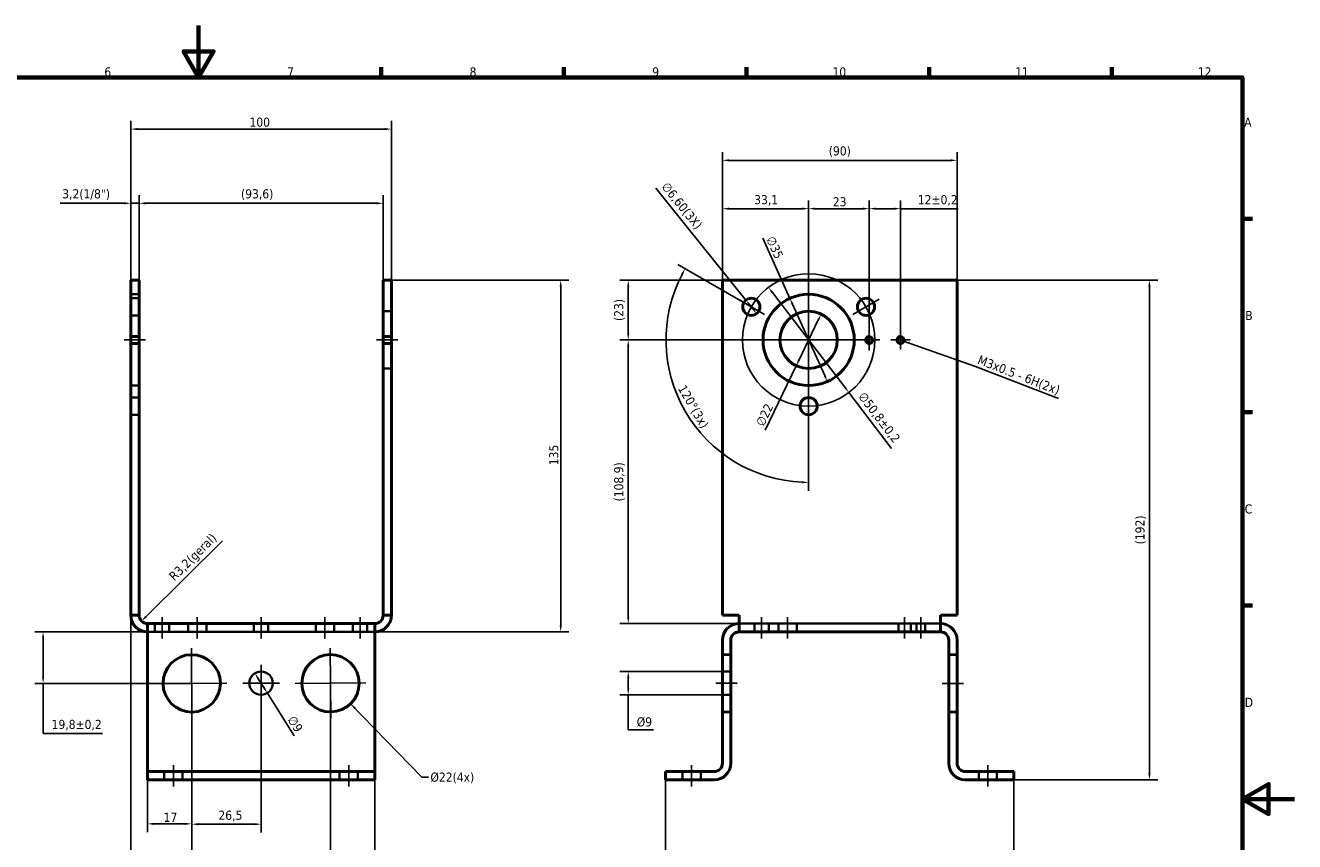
# Model space of a CAD drawing. Header units: millimetres. Extents: x 0 to 841, y 0 to 594.
# Tile 4 of 4: x 354 to 841, y 281 to 594. Entities that reach past the tile are written whole.
import ezdxf

# ---------------------------------------------------------------- set-up
doc = ezdxf.new("R2010")
doc.units = ezdxf.units.MM
for name, color, linetype, lineweight in [('Borda (ISO)', 7, 'Continuous', 70), ('Dimensão (ISO)', 7, 'Continuous', 25), ('Estreito visível (ISO)', 7, 'Continuous', 35), ('Linha de centro (ISO)', 7, 'Continuous', 25), ('Marca de centro (ISO)', 7, 'Continuous', 25), ('Oculto (ISO)', 7, 'Continuous', 35), ('Símbolo (ISO)', 7, 'Continuous', 25), ('Visível (ISO)', 7, 'Continuous', 50)]:
    doc.layers.add(name, color=color, linetype=linetype, lineweight=lineweight)
doc.styles.add('Texto da nota (ISO)', font='tahoma.ttf')
doc.dimstyles.new('Padrão (ISO)', dxfattribs={"dimtxt": 3.5, "dimasz": 2.5, "dimexe": 3.175, "dimexo": 0, "dimgap": 0.762, "dimtad": 1, "dimrnd": 1e-08, "dimzin": 0, "dimtxsty": 'Texto da nota (ISO)', "dimcen": 0.09, "dimdle": 10, "dimclrd": 256, "dimclre": 256, "dimclrt": 256, "dimazin": 0, "dimtfac": 1.001486, "dimtmove": 0, "dimatfit": 3, "dimfxl": 1, "dimtolj": 1, "dimtzin": 0, "dimlwd": -1, "dimlwe": -1, "dimarcsym": 0})
doc.dimstyles.new('Padrão (ISO)$7', dxfattribs={"dimtxt": 3.5, "dimasz": 2.5, "dimexe": 3.175, "dimexo": 0, "dimgap": 0.762, "dimtad": 1, "dimrnd": 1e-08, "dimzin": 0, "dimtxsty": 'Texto da nota (ISO)', "dimcen": 0.09, "dimdle": 10, "dimclrd": 256, "dimclre": 256, "dimclrt": 256, "dimazin": 0, "dimtfac": 1.001486, "dimtmove": 0, "dimatfit": 3, "dimfxl": 1, "dimtolj": 1, "dimtzin": 0, "dimlwd": -1, "dimlwe": -1, "dimarcsym": 0})
doc.dimstyles.new('Padrão - Método 1b (ISO)$7', dxfattribs={"dimtxt": 3.5, "dimasz": 2.5, "dimexe": 3.175, "dimexo": 0, "dimgap": 0.762, "dimtad": 1, "dimtoh": 1, "dimrnd": 1e-08, "dimtxsty": 'Texto da nota (ISO)', "dimcen": 0.09, "dimdle": 10, "dimclrd": 256, "dimclre": 256, "dimclrt": 256, "dimazin": 2, "dimtfac": 1, "dimtmove": 0, "dimatfit": 3, "dimfxl": 1, "dimtolj": 1, "dimlwd": -1, "dimlwe": -1, "dimarcsym": 0})

# ---------------------------------------------------------------- blocks, each defined once
blk = doc.blocks.new('Bordas Borda padrão')
at = {"layer": 'Borda (ISO)'}
for p, q in [((490.58, 574), (490.58, 577.9)), ((560.67, 574), (560.67, 577.9)), ((630.75, 574), (630.75, 577.9)), ((700.83, 574), (700.83, 577.9)), ((770.92, 574), (770.92, 577.9)), ((821, 519.75), (824.9, 519.75)), ((821, 445.5), (824.9, 445.5)), ((821, 371.25), (824.9, 371.25))]:
    blk.add_line(p, q, dxfattribs=at)
at = {"layer": 'Borda (ISO)', "flags": 128}
for points in [[(420.5, 594), (420.5, 574), (414.73, 584), (426.27, 584), (420.5, 574)], [(20, 20), (20, 574), (821, 574), (821, 20), (20, 20)], [(841, 297), (821, 297), (831, 302.77), (831, 291.23), (821, 297)]]:
    blk.add_lwpolyline(points, dxfattribs=at)
at = {"layer": 'Borda (ISO)', "char_height": 3.5, "attachment_point": 7, "style": 'Texto da nota (ISO)'}
for s, insert in [('6', (384.34, 574.33)), ('7', (454.46, 574.4)), ('8', (524.48, 574.32)), ('9', (594.55, 574.33)), ('10', (663.69, 574.33)), ('11', (733.77, 574.4)), ('12', (803.86, 574.4)), ('A', (821.66, 555.13)), ('B', (822.08, 480.88)), ('C', (821.86, 406.56)), ('D', (821.87, 332.38))]:
    blk.add_mtext(s, dxfattribs=dict(at, insert=insert))
blk = doc.blocks.new('*D39')
at = {"layer": 'Defpoints', "color": 0, "transparency": 16777216}
for p in [(491.28, 525.7), (397.65, 496.19), (491.28, 496.19)]:
    blk.add_point(p, dxfattribs=at)
at = {"layer": 'Dimensão (ISO)', "transparency": 16777216}
for p, q in [((397.65, 496.19), (397.65, 528.87)), ((491.28, 496.19), (491.28, 528.87)), ((400.15, 525.7), (488.78, 525.7))]:
    blk.add_line(p, q, dxfattribs=at)
for points in [[(400.15, 526.11), (400.15, 525.28), (397.65, 525.7)], [(488.78, 526.11), (488.78, 525.28), (491.28, 525.7)]]:
    blk.add_solid(points, dxfattribs=at)
at = {"layer": 'Dimensão (ISO)', "transparency": 16777216, "insert": (436.76, 531.09), "char_height": 3.5, "attachment_point": 1, "style": 'Texto da nota (ISO)'}
blk.add_mtext('\\A1;(93,6)', dxfattribs=at)
blk = doc.blocks.new('*D40')
at = {"layer": 'Defpoints', "color": 0, "transparency": 16777216}
for p in [(394.47, 525.7), (394.47, 496.19), (397.65, 496.19)]:
    blk.add_point(p, dxfattribs=at)
at = {"layer": 'Dimensão (ISO)', "transparency": 16777216}
for p, q in [((394.47, 496.19), (394.47, 528.87)), ((397.65, 496.19), (397.65, 528.87)), ((391.97, 525.7), (367.42, 525.7)), ((397.65, 525.7), (394.47, 525.7)), ((400.15, 525.7), (402.65, 525.7))]:
    blk.add_line(p, q, dxfattribs=at)
for points in [[(391.97, 526.11), (391.97, 525.28), (394.47, 525.7)], [(400.15, 526.11), (400.15, 525.28), (397.65, 525.7)]]:
    blk.add_solid(points, dxfattribs=at)
at = {"layer": 'Dimensão (ISO)', "transparency": 16777216, "insert": (368.18, 531.09), "char_height": 3.5, "attachment_point": 1, "style": 'Texto da nota (ISO)'}
blk.add_mtext('\\A1;\\fTahoma|b0|i0;\\H3.5000;3,2(1/8")', dxfattribs=at)
blk = doc.blocks.new('*D41')
at = {"layer": 'Defpoints', "color": 0, "transparency": 16777216}
for p in [(494.47, 496.19), (559.41, 496.19), (488.1, 361.19)]:
    blk.add_point(p, dxfattribs=at)
at = {"layer": 'Dimensão (ISO)', "transparency": 16777216}
for p, q in [((494.47, 496.19), (562.59, 496.19)), ((559.41, 363.69), (559.41, 493.69)), ((488.1, 361.19), (562.59, 361.19))]:
    blk.add_line(p, q, dxfattribs=at)
for points in [[(559, 493.69), (559.83, 493.69), (559.41, 496.19)], [(559, 363.69), (559.83, 363.69), (559.41, 361.19)]]:
    blk.add_solid(points, dxfattribs=at)
at = {"layer": 'Dimensão (ISO)', "transparency": 16777216, "insert": (555.01, 425.14), "char_height": 3.5, "attachment_point": 1, "rotation": 90, "style": 'Texto da nota (ISO)'}
blk.add_mtext('\\A1;135', dxfattribs=at)
blk = doc.blocks.new('*D42')
at = {"layer": 'Defpoints', "color": 0, "transparency": 16777216}
for p in [(360.84, 361.19), (400.84, 361.19), (417.84, 341.42)]:
    blk.add_point(p, dxfattribs=at)
at = {"layer": 'Dimensão (ISO)', "transparency": 16777216}
for p, q in [((400.84, 361.19), (357.66, 361.19)), ((360.84, 343.92), (360.84, 358.69)), ((417.84, 341.42), (357.66, 341.42)), ((360.84, 322.2), (360.84, 341.42)), ((383.69, 322.2), (360.84, 322.2))]:
    blk.add_line(p, q, dxfattribs=at)
for points in [[(360.42, 358.69), (361.26, 358.69), (360.84, 361.19)], [(360.42, 343.92), (361.26, 343.92), (360.84, 341.42)]]:
    blk.add_solid(points, dxfattribs=at)
at = {"layer": 'Dimensão (ISO)', "transparency": 16777216, "insert": (364.1, 327.41), "char_height": 3.5, "attachment_point": 1, "style": 'Texto da nota (ISO)'}
blk.add_mtext('\\A1;19,8{\\H3.5052;±0,2}', dxfattribs=at)
blk = doc.blocks.new('*D43')
at = {"layer": 'Defpoints', "color": 0, "transparency": 16777216}
for p in [(394.47, 367.56), (417.84, 341.42), (394.47, 265.42)]:
    blk.add_point(p, dxfattribs=at)
at = {"layer": 'Dimensão (ISO)', "transparency": 16777216}
for p, q in [((394.47, 367.56), (394.47, 262.25)), ((417.84, 341.42), (417.84, 262.25)), ((415.34, 265.42), (396.97, 265.42))]:
    blk.add_line(p, q, dxfattribs=at)
for points in [[(396.97, 265.84), (396.97, 265.01), (394.47, 265.42)], [(415.34, 265.84), (415.34, 265.01), (417.84, 265.42)]]:
    blk.add_solid(points, dxfattribs=at)
at = {"layer": 'Dimensão (ISO)', "transparency": 16777216, "insert": (399.9, 270.81), "char_height": 3.5, "attachment_point": 1, "style": 'Texto da nota (ISO)'}
blk.add_mtext('\\A1;(23,4)', dxfattribs=at)
blk = doc.blocks.new('*D44')
at = {"layer": 'Defpoints', "color": 0, "transparency": 16777216}
for p in [(417.84, 341.42), (471.1, 341.45), (471.1, 265.42)]:
    blk.add_point(p, dxfattribs=at)
at = {"layer": 'Dimensão (ISO)', "transparency": 16777216}
for p, q in [((417.84, 341.42), (417.84, 262.25)), ((471.1, 341.45), (471.1, 262.25)), ((420.34, 265.42), (468.6, 265.42))]:
    blk.add_line(p, q, dxfattribs=at)
for points in [[(420.34, 265.84), (420.34, 265.01), (417.84, 265.42)], [(468.6, 265.84), (468.6, 265.01), (471.1, 265.42)]]:
    blk.add_solid(points, dxfattribs=at)
at = {"layer": 'Dimensão (ISO)', "transparency": 16777216, "insert": (442.13, 269.83), "char_height": 3.5, "attachment_point": 1, "style": 'Texto da nota (ISO)'}
blk.add_mtext('\\A1;53', dxfattribs=at)
blk = doc.blocks.new('*D45')
at = {"layer": 'Defpoints', "color": 0, "transparency": 16777216}
for p in [(471.1, 341.45), (488.1, 310.75), (488.1, 265.42)]:
    blk.add_point(p, dxfattribs=at)
at = {"layer": 'Dimensão (ISO)', "transparency": 16777216}
for p, q in [((471.1, 341.45), (471.1, 262.25)), ((488.1, 310.75), (488.1, 262.25)), ((473.6, 265.42), (485.6, 265.42))]:
    blk.add_line(p, q, dxfattribs=at)
for points in [[(473.6, 265.84), (473.6, 265.01), (471.1, 265.42)], [(485.6, 265.84), (485.6, 265.01), (488.1, 265.42)]]:
    blk.add_solid(points, dxfattribs=at)
at = {"layer": 'Dimensão (ISO)', "transparency": 16777216, "insert": (477.33, 269.7), "char_height": 3.5, "attachment_point": 1, "style": 'Texto da nota (ISO)'}
blk.add_mtext('\\A1;17', dxfattribs=at)
blk = doc.blocks.new('*D46')
at = {"layer": 'Defpoints', "color": 0, "transparency": 16777216}
for p in [(417.84, 341.42), (400.84, 310.75), (400.84, 287.49)]:
    blk.add_point(p, dxfattribs=at)
at = {"layer": 'Dimensão (ISO)', "transparency": 16777216}
for p, q in [((417.84, 341.42), (417.84, 284.31)), ((400.84, 310.75), (400.84, 284.31)), ((415.34, 287.49), (403.34, 287.49))]:
    blk.add_line(p, q, dxfattribs=at)
for points in [[(403.34, 287.9), (403.34, 287.07), (400.84, 287.49)], [(415.34, 287.9), (415.34, 287.07), (417.84, 287.49)]]:
    blk.add_solid(points, dxfattribs=at)
at = {"layer": 'Dimensão (ISO)', "transparency": 16777216, "insert": (407.07, 291.76), "char_height": 3.5, "attachment_point": 1, "style": 'Texto da nota (ISO)'}
blk.add_mtext('\\A1;17', dxfattribs=at)
blk = doc.blocks.new('*D48')
at = {"layer": 'Defpoints', "color": 0, "transparency": 16777216}
for p in [(634.55, 473.26), (585.33, 364.38), (627.85, 364.38)]:
    blk.add_point(p, dxfattribs=at)
at = {"layer": 'Dimensão (ISO)', "transparency": 16777216}
for p, q in [((634.55, 473.26), (582.16, 473.26)), ((585.33, 470.76), (585.33, 366.88)), ((627.85, 364.38), (582.16, 364.38))]:
    blk.add_line(p, q, dxfattribs=at)
for points in [[(584.92, 470.76), (585.75, 470.76), (585.33, 473.26)], [(584.92, 366.88), (585.75, 366.88), (585.33, 364.38)]]:
    blk.add_solid(points, dxfattribs=at)
at = {"layer": 'Dimensão (ISO)', "transparency": 16777216, "insert": (579.94, 411.24), "char_height": 3.5, "attachment_point": 1, "rotation": 90, "style": 'Texto da nota (ISO)'}
blk.add_mtext('\\A1;(108,9)', dxfattribs=at)
blk = doc.blocks.new('*D49')
at = {"layer": 'Defpoints', "color": 0, "transparency": 16777216}
for p in [(585.33, 496.19), (621.48, 496.19), (654.55, 473.26)]:
    blk.add_point(p, dxfattribs=at)
at = {"layer": 'Dimensão (ISO)', "transparency": 16777216}
for p, q in [((621.48, 496.19), (582.16, 496.19)), ((585.33, 475.76), (585.33, 493.69)), ((654.55, 473.26), (582.16, 473.26))]:
    blk.add_line(p, q, dxfattribs=at)
for points in [[(584.92, 493.69), (585.75, 493.69), (585.33, 496.19)], [(584.92, 475.76), (585.75, 475.76), (585.33, 473.26)]]:
    blk.add_solid(points, dxfattribs=at)
at = {"layer": 'Dimensão (ISO)', "transparency": 16777216, "insert": (579.94, 480.51), "char_height": 3.5, "attachment_point": 1, "rotation": 90, "style": 'Texto da nota (ISO)'}
blk.add_mtext('\\A1;(23)', dxfattribs=at)
blk = doc.blocks.new('*D50')
at = {"layer": 'Defpoints', "color": 0, "transparency": 16777216}
for p in [(711.48, 542.19), (621.48, 496.19), (711.48, 496.19)]:
    blk.add_point(p, dxfattribs=at)
at = {"layer": 'Dimensão (ISO)', "transparency": 16777216}
for p, q in [((621.48, 496.19), (621.48, 545.37)), ((623.98, 542.19), (708.98, 542.19)), ((711.48, 496.19), (711.48, 545.37))]:
    blk.add_line(p, q, dxfattribs=at)
for points in [[(623.98, 542.61), (623.98, 541.78), (621.48, 542.19)], [(708.98, 542.61), (708.98, 541.78), (711.48, 542.19)]]:
    blk.add_solid(points, dxfattribs=at)
at = {"layer": 'Dimensão (ISO)', "transparency": 16777216, "insert": (662.27, 547.58), "char_height": 3.5, "attachment_point": 1, "style": 'Texto da nota (ISO)'}
blk.add_mtext('\\A1;(90)', dxfattribs=at)
blk = doc.blocks.new('*D51')
at = {"layer": 'Defpoints', "color": 0, "transparency": 16777216}
for p in [(637.57, 483.06), (654.55, 473.26), (600.66, 463.75), (654.55, 442.06)]:
    blk.add_point(p, dxfattribs=at)
at = {"layer": 'Dimensão (ISO)', "transparency": 16777216}
for p, q in [((637.57, 483.06), (604.41, 502.2)), ((654.55, 442.06), (654.55, 415.37))]:
    blk.add_line(p, q, dxfattribs=at)
blk.add_arc((654.55, 473.26), 54.71, 152.6182, 267.3818, dxfattribs=at)
for points in [[(605.6, 498.62), (606.33, 498.22), (607.16, 500.61)], [(652.06, 419.01), (652.04, 418.18), (654.55, 418.54)]]:
    blk.add_solid(points, dxfattribs=at)
at = {"layer": 'Dimensão (ISO)', "transparency": 16777216, "insert": (607.31, 456.41), "char_height": 3.5, "attachment_point": 1, "rotation": 300, "style": 'Texto da nota (ISO)'}
blk.add_mtext('\\A1;\\fTahoma|b0|i0;\\H3.5000;120°(3x)', dxfattribs=at)
blk = doc.blocks.new('*D52')
at = {"layer": 'Defpoints', "color": 0, "transparency": 16777216}
for p in [(621.48, 523.63), (621.48, 496.19), (654.55, 493.26)]:
    blk.add_point(p, dxfattribs=at)
at = {"layer": 'Dimensão (ISO)', "transparency": 16777216}
for p, q in [((621.48, 496.19), (621.48, 526.81)), ((654.55, 493.26), (654.55, 526.81)), ((652.05, 523.63), (623.98, 523.63))]:
    blk.add_line(p, q, dxfattribs=at)
for points in [[(623.98, 524.05), (623.98, 523.22), (621.48, 523.63)], [(652.05, 524.05), (652.05, 523.22), (654.55, 523.63)]]:
    blk.add_solid(points, dxfattribs=at)
at = {"layer": 'Dimensão (ISO)', "transparency": 16777216, "insert": (633.65, 528.84), "char_height": 3.5, "attachment_point": 1, "style": 'Texto da nota (ISO)'}
blk.add_mtext('\\A1;33,1', dxfattribs=at)
blk = doc.blocks.new('*D53')
at = {"layer": 'Defpoints', "color": 0, "transparency": 16777216}
for p in [(639.13, 493.44), (669.97, 453.07)]:
    blk.add_point(p, dxfattribs=at)
at = {"layer": 'Dimensão (ISO)', "transparency": 16777216}
for p, q in [((640.64, 491.45), (668.45, 455.06)), ((669.97, 453.07), (686.35, 431.63))]:
    blk.add_line(p, q, dxfattribs=at)
for points in [[(640.98, 491.7), (640.31, 491.2), (639.13, 493.44)], [(668.78, 455.31), (668.12, 454.81), (669.97, 453.07)]]:
    blk.add_solid(points, dxfattribs=at)
at = {"layer": 'Dimensão (ISO)', "transparency": 16777216, "insert": (676.13, 453.68), "char_height": 3.5, "attachment_point": 1, "rotation": 307.3825, "style": 'Texto da nota (ISO)'}
blk.add_mtext('\\A1;∅50,8{\\H3.5052;±0,2}', dxfattribs=at)
blk = doc.blocks.new('*D54')
at = {"layer": 'Defpoints', "color": 0, "transparency": 16777216}
for p in [(654.55, 523.63), (654.55, 493.26), (677.81, 477.25)]:
    blk.add_point(p, dxfattribs=at)
at = {"layer": 'Dimensão (ISO)', "transparency": 16777216}
for p, q in [((654.55, 493.26), (654.55, 526.81)), ((677.81, 477.25), (677.81, 526.81)), ((675.31, 523.63), (657.05, 523.63))]:
    blk.add_line(p, q, dxfattribs=at)
for points in [[(657.05, 524.05), (657.05, 523.22), (654.55, 523.63)], [(675.31, 524.05), (675.31, 523.22), (677.81, 523.63)]]:
    blk.add_solid(points, dxfattribs=at)
at = {"layer": 'Dimensão (ISO)', "transparency": 16777216, "insert": (663.82, 528.04), "char_height": 3.5, "attachment_point": 1, "style": 'Texto da nota (ISO)'}
blk.add_mtext('\\A1;23', dxfattribs=at)
blk = doc.blocks.new('*D55')
at = {"layer": 'Defpoints', "color": 0, "transparency": 16777216}
for p in [(689.81, 523.63), (677.81, 477.25), (689.81, 476.98)]:
    blk.add_point(p, dxfattribs=at)
at = {"layer": 'Dimensão (ISO)', "transparency": 16777216}
for p, q in [((677.81, 477.25), (677.81, 526.81)), ((689.81, 476.98), (689.81, 526.81)), ((680.31, 523.63), (687.31, 523.63)), ((689.81, 523.63), (711.94, 523.63))]:
    blk.add_line(p, q, dxfattribs=at)
for points in [[(680.31, 524.05), (680.31, 523.22), (677.81, 523.63)], [(687.31, 524.05), (687.31, 523.22), (689.81, 523.63)]]:
    blk.add_solid(points, dxfattribs=at)
at = {"layer": 'Dimensão (ISO)', "transparency": 16777216, "insert": (696.43, 528.85), "char_height": 3.5, "attachment_point": 1, "style": 'Texto da nota (ISO)'}
blk.add_mtext('\\A1;12{\\H3.5052;±0,2}', dxfattribs=at)
blk = doc.blocks.new('*D56')
at = {"layer": 'Defpoints', "color": 0, "transparency": 16777216}
for p in [(711.48, 496.19), (733.3, 304.38), (785.3, 304.38)]:
    blk.add_point(p, dxfattribs=at)
at = {"layer": 'Dimensão (ISO)', "transparency": 16777216}
for p, q in [((711.48, 496.19), (788.47, 496.19)), ((785.3, 493.69), (785.3, 306.88)), ((733.3, 304.38), (788.47, 304.38))]:
    blk.add_line(p, q, dxfattribs=at)
for points in [[(784.88, 493.69), (785.72, 493.69), (785.3, 496.19)], [(784.88, 306.88), (785.72, 306.88), (785.3, 304.38)]]:
    blk.add_solid(points, dxfattribs=at)
at = {"layer": 'Dimensão (ISO)', "transparency": 16777216, "insert": (779.91, 394.76), "char_height": 3.5, "attachment_point": 1, "rotation": 90, "style": 'Texto da nota (ISO)'}
blk.add_mtext('\\A1;(192)', dxfattribs=at)
blk = doc.blocks.new('*D60')
at = {"layer": 'Defpoints', "color": 0, "transparency": 16777216}
for p in [(647.35, 489.2), (661.75, 457.31)]:
    blk.add_point(p, dxfattribs=at)
at = {"layer": 'Dimensão (ISO)', "transparency": 16777216}
for p, q in [((647.35, 489.2), (636.91, 512.31)), ((660.72, 459.58), (648.37, 486.93))]:
    blk.add_line(p, q, dxfattribs=at)
for points in [[(648.75, 487.1), (648, 486.75), (647.35, 489.2)], [(661.1, 459.76), (660.34, 459.41), (661.75, 457.31)]]:
    blk.add_solid(points, dxfattribs=at)
at = {"layer": 'Dimensão (ISO)', "transparency": 16777216, "insert": (641.36, 513.48), "char_height": 3.5, "attachment_point": 1, "rotation": 294.3002, "style": 'Texto da nota (ISO)'}
blk.add_mtext('\\A1;∅35', dxfattribs=at)
blk = doc.blocks.new('*D61')
at = {"layer": 'Defpoints', "color": 0, "transparency": 16777216}
for p in [(659.33, 483.16), (649.77, 463.35)]:
    blk.add_point(p, dxfattribs=at)
at = {"layer": 'Dimensão (ISO)', "transparency": 16777216}
for p, q in [((658.24, 480.91), (650.86, 465.6)), ((649.77, 463.35), (637.84, 438.6))]:
    blk.add_line(p, q, dxfattribs=at)
for points in [[(657.86, 481.09), (658.61, 480.73), (659.33, 483.16)], [(650.48, 465.78), (651.23, 465.42), (649.77, 463.35)]]:
    blk.add_solid(points, dxfattribs=at)
at = {"layer": 'Dimensão (ISO)', "transparency": 16777216, "insert": (634.09, 441.26), "char_height": 3.5, "attachment_point": 1, "rotation": 64.2577, "style": 'Texto da nota (ISO)'}
blk.add_mtext('\\A1;∅22', dxfattribs=at)
blk = doc.blocks.new('*D62')
at = {"layer": 'Defpoints', "color": 0, "transparency": 16777216}
for p in [(398.58, 365.32), (400.84, 367.56)]:
    blk.add_point(p, dxfattribs=at)
at = {"layer": 'Dimensão (ISO)', "transparency": 16777216}
blk.add_line((429.69, 396.14), (400.35, 367.08), dxfattribs=at)
blk.add_solid([(400.06, 367.38), (400.65, 366.79), (398.58, 365.32)], dxfattribs=at)
at = {"layer": 'Dimensão (ISO)', "transparency": 16777216, "insert": (408.76, 383.03), "char_height": 3.5, "attachment_point": 1, "rotation": 44.7333, "style": 'Texto da nota (ISO)'}
blk.add_mtext('\\A1;\\fTahoma|b0|i0;\\H3.5000;R3,2(geral)', dxfattribs=at)
blk = doc.blocks.new('*D64')
at = {"layer": 'Defpoints', "color": 0, "transparency": 16777216}
for p in [(599.67, 304.38), (733.3, 304.38), (733.3, 255.56)]:
    blk.add_point(p, dxfattribs=at)
at = {"layer": 'Dimensão (ISO)', "transparency": 16777216}
for p, q in [((599.67, 304.38), (599.67, 252.39)), ((733.3, 304.38), (733.3, 252.39)), ((602.17, 255.56), (730.8, 255.56))]:
    blk.add_line(p, q, dxfattribs=at)
for points in [[(602.17, 255.98), (602.17, 255.15), (599.67, 255.56)], [(730.8, 255.98), (730.8, 255.15), (733.3, 255.56)]]:
    blk.add_solid(points, dxfattribs=at)
at = {"layer": 'Dimensão (ISO)', "transparency": 16777216, "insert": (658.91, 260.95), "char_height": 3.5, "attachment_point": 1, "style": 'Texto da nota (ISO)'}
blk.add_mtext('\\A1;(133,6)', dxfattribs=at)
blk = doc.blocks.new('*D68')
at = {"layer": 'Defpoints', "color": 0, "transparency": 16777216}
for p in [(494.47, 554.19), (394.47, 496.19), (494.47, 496.19)]:
    blk.add_point(p, dxfattribs=at)
at = {"layer": 'Dimensão (ISO)', "transparency": 16777216}
for p, q in [((394.47, 496.19), (394.47, 557.37)), ((494.47, 496.19), (494.47, 557.37)), ((396.97, 554.19), (491.97, 554.19))]:
    blk.add_line(p, q, dxfattribs=at)
for points in [[(396.97, 554.61), (396.97, 553.78), (394.47, 554.19)], [(491.97, 554.61), (491.97, 553.78), (494.47, 554.19)]]:
    blk.add_solid(points, dxfattribs=at)
at = {"layer": 'Dimensão (ISO)', "transparency": 16777216, "insert": (440.02, 558.6), "char_height": 3.5, "attachment_point": 1, "style": 'Texto da nota (ISO)'}
blk.add_mtext('\\A1;100', dxfattribs=at)
blk = doc.blocks.new('*D74')
at = {"layer": 'Defpoints', "color": 0, "transparency": 16777216}
for p in [(417.84, 341.42), (444.47, 334.49), (417.84, 287.36)]:
    blk.add_point(p, dxfattribs=at)
at = {"layer": 'Dimensão (ISO)', "transparency": 16777216}
for p, q in [((417.84, 341.42), (417.84, 284.18)), ((444.47, 334.49), (444.47, 284.18)), ((441.97, 287.36), (420.34, 287.36))]:
    blk.add_line(p, q, dxfattribs=at)
for points in [[(420.34, 287.77), (420.34, 286.94), (417.84, 287.36)], [(441.97, 287.77), (441.97, 286.94), (444.47, 287.36)]]:
    blk.add_solid(points, dxfattribs=at)
at = {"layer": 'Dimensão (ISO)', "transparency": 16777216, "insert": (426.78, 292.56), "char_height": 3.5, "attachment_point": 1, "style": 'Texto da nota (ISO)'}
blk.add_mtext('\\A1; \\fTahoma|b0|i0;\\H3.5000;26,5', dxfattribs=at)
blk = doc.blocks.new('*D75')
at = {"layer": 'Defpoints', "color": 0, "transparency": 16777216}
for p in [(442.08, 345.3), (446.87, 337.68)]:
    blk.add_point(p, dxfattribs=at)
at = {"layer": 'Dimensão (ISO)', "transparency": 16777216}
for p, q in [((443.41, 343.18), (445.54, 339.8)), ((446.87, 337.68), (457.21, 321.24))]:
    blk.add_line(p, q, dxfattribs=at)
for points in [[(443.76, 343.41), (443.05, 342.96), (442.08, 345.3)], [(445.89, 340.02), (445.18, 339.58), (446.87, 337.68)]]:
    blk.add_solid(points, dxfattribs=at)
at = {"layer": 'Dimensão (ISO)', "transparency": 16777216, "insert": (457.43, 329.41), "char_height": 3.5, "attachment_point": 1, "rotation": 302.1782, "style": 'Texto da nota (ISO)'}
blk.add_mtext('\\A1;∅9', dxfattribs=at)
blk = doc.blocks.new('*D76')
at = {"layer": 'Defpoints', "color": 0, "transparency": 16777216}
for p in [(585.33, 345.99), (621.48, 345.99), (621.48, 336.99)]:
    blk.add_point(p, dxfattribs=at)
at = {"layer": 'Dimensão (ISO)', "transparency": 16777216}
for p, q in [((621.48, 345.99), (582.16, 345.99)), ((585.33, 339.49), (585.33, 343.49)), ((621.48, 336.99), (582.16, 336.99)), ((585.33, 323.64), (585.33, 336.99)), ((595.04, 323.64), (585.33, 323.64))]:
    blk.add_line(p, q, dxfattribs=at)
for points in [[(584.92, 343.49), (585.75, 343.49), (585.33, 345.99)], [(584.92, 339.49), (585.75, 339.49), (585.33, 336.99)]]:
    blk.add_solid(points, dxfattribs=at)
at = {"layer": 'Dimensão (ISO)', "transparency": 16777216, "insert": (588.59, 328.39), "char_height": 3.5, "attachment_point": 1, "style": 'Texto da nota (ISO)'}
blk.add_mtext('\\A1;\\fTahoma|b0|i0;\\H3.5000;Ø9', dxfattribs=at)
blk = doc.blocks.new('*D77')
at = {"layer": 'Defpoints', "color": 0, "transparency": 16777216}
for p in [(630.48, 488.53), (634.62, 483.38)]:
    blk.add_point(p, dxfattribs=at)
at = {"layer": 'Dimensão (ISO)', "transparency": 16777216}
for p, q in [((630.48, 488.53), (595.91, 531.46)), ((633.05, 485.33), (632.05, 486.58))]:
    blk.add_line(p, q, dxfattribs=at)
for points in [[(632.37, 486.84), (631.72, 486.32), (630.48, 488.53)], [(633.38, 485.59), (632.73, 485.07), (634.62, 483.38)]]:
    blk.add_solid(points, dxfattribs=at)
at = {"layer": 'Dimensão (ISO)', "transparency": 16777216, "insert": (600.59, 534.25), "char_height": 3.5, "attachment_point": 1, "rotation": 308.838, "style": 'Texto da nota (ISO)'}
blk.add_mtext('\\A1;\\fTahoma|b0|i0;\\H3.5000;∅6,60(3X)', dxfattribs=at)

msp = doc.modelspace()

# ---------------------------------------------------------------- linework, layer by layer
at = {"layer": 'Estreito visível (ISO)'}
for centre in [(677.811, 473.255), (689.811, 473.255)]:
    msp.add_arc(centre, 1.5, 100, 10, dxfattribs=at)
at = {"layer": 'Linha de centro (ISO)', "linetype": 'Continuous'}
for p, q in [((400.154, 473.255), (391.969, 473.255)), ((496.969, 473.255), (488.784, 473.255)), ((406.469, 358.695), (406.469, 366.88)), ((419.969, 366.88), (419.969, 358.695)), ((444.469, 358.695), (444.469, 366.88)), ((468.969, 366.88), (468.969, 358.695)), ((482.469, 358.695), (482.469, 366.88)), ((636.484, 358.695), (636.484, 366.88)), ((646.484, 366.88), (646.484, 358.695)), ((691.359, 366.88), (691.359, 358.695)), ((697.609, 366.88), (697.609, 358.695)), ((618.984, 341.491), (627.169, 341.491)), ((713.984, 341.425), (705.799, 341.425)), ((410.839, 301.88), (410.839, 310.065)), ((478.099, 301.88), (478.099, 310.065)), ((609.669, 301.88), (609.669, 310.065)), ((723.299, 301.88), (723.299, 310.065))]:
    msp.add_line(p, q, dxfattribs=at)
msp.add_circle((654.548, 473.255), 25.4, dxfattribs=at)
at = {"layer": 'Marca de centro (ISO)', "linetype": 'Continuous'}
for p, q in [((654.548, 493.255), (654.548, 453.255)), ((637.574, 483.055), (627.528, 488.855)), ((671.522, 483.055), (681.568, 488.855)), ((677.811, 477.255), (677.811, 469.255)), ((674.548, 473.255), (634.548, 473.255)), ((681.811, 473.255), (673.811, 473.255)), ((693.541, 473.255), (686.082, 473.255)), ((689.811, 476.984), (689.811, 469.525)), ((654.548, 442.055), (654.548, 453.655)), ((417.723, 354.924), (417.962, 327.925)), ((470.983, 354.948), (471.222, 327.949)), ((444.472, 348.491), (444.472, 334.491)), ((404.343, 341.305), (431.342, 341.544)), ((451.472, 341.491), (437.472, 341.491)), ((457.603, 341.329), (484.602, 341.568))]:
    msp.add_line(p, q, dxfattribs=at)
at = {"layer": 'Oculto (ISO)'}
for p, q in [((394.469, 490.755), (397.654, 490.755)), ((394.469, 489.255), (397.654, 489.255)), ((394.469, 482.655), (397.654, 482.655)), ((494.469, 484.255), (491.284, 484.255)), ((397.654, 474.755), (394.469, 474.755)), ((394.469, 474.484), (397.654, 474.484)), ((494.469, 474.755), (491.284, 474.755)), ((491.284, 474.484), (494.469, 474.484)), ((394.469, 472.025), (397.654, 472.025)), ((394.469, 471.755), (397.654, 471.755)), ((491.284, 472.025), (494.469, 472.025)), ((491.284, 471.755), (494.469, 471.755)), ((494.469, 462.255), (491.284, 462.255)), ((394.469, 455.755), (397.654, 455.755)), ((394.469, 451.155), (397.654, 451.155)), ((394.469, 444.555), (397.654, 444.555)), ((488.099, 361.195), (400.839, 361.195)), ((403.719, 361.195), (403.719, 364.38)), ((409.219, 361.195), (409.219, 364.38)), ((416.469, 364.38), (416.469, 361.195)), ((423.469, 364.38), (423.469, 361.195)), ((441.719, 361.195), (441.719, 364.38)), ((447.219, 361.195), (447.219, 364.38)), ((465.469, 364.38), (465.469, 361.195)), ((472.469, 364.38), (472.469, 361.195)), ((479.719, 361.195), (479.719, 364.38)), ((485.219, 361.195), (485.219, 364.38)), ((627.854, 364.38), (705.114, 364.38)), ((633.734, 361.195), (633.734, 364.38)), ((639.234, 361.195), (639.234, 364.38)), ((642.984, 364.38), (642.984, 361.195)), ((649.984, 364.38), (649.984, 361.195)), ((688.984, 364.38), (688.984, 361.195)), ((693.734, 361.195), (693.734, 364.38)), ((695.984, 364.38), (695.984, 361.195)), ((699.234, 361.195), (699.234, 364.38)), ((621.484, 352.448), (624.669, 352.448)), ((621.484, 352.425), (624.669, 352.425)), ((711.484, 352.448), (708.299, 352.448)), ((711.484, 352.425), (708.299, 352.425)), ((621.484, 345.991), (624.669, 345.991)), ((621.484, 336.991), (624.669, 336.991)), ((621.484, 330.448), (624.669, 330.448)), ((621.484, 330.425), (624.669, 330.425)), ((711.484, 330.448), (708.299, 330.448)), ((711.484, 330.425), (708.299, 330.425)), ((407.339, 304.38), (407.339, 307.565)), ((414.339, 304.38), (414.339, 307.565)), ((474.599, 304.38), (474.599, 307.565)), ((481.599, 304.38), (481.599, 307.565)), ((606.169, 304.38), (606.169, 307.565)), ((613.169, 304.38), (613.169, 307.565)), ((719.799, 304.38), (719.799, 307.565)), ((726.799, 304.38), (726.799, 307.565))]:
    msp.add_line(p, q, dxfattribs=at)
msp.add_circle((444.472, 341.491), 4.5, dxfattribs=at)
at = {"layer": 'Visível (ISO)'}
for p, q in [((397.654, 496.195), (394.469, 496.195)), ((394.469, 496.195), (394.469, 367.565)), ((397.654, 496.195), (397.654, 367.565)), ((491.284, 496.195), (491.284, 367.565)), ((491.284, 496.195), (494.469, 496.195)), ((494.469, 367.565), (494.469, 496.195)), ((621.484, 367.565), (621.484, 496.195)), ((621.484, 496.195), (711.484, 496.195)), ((711.484, 496.195), (711.484, 367.565)), ((394.469, 367.565), (397.654, 367.565)), ((491.284, 367.565), (494.469, 367.565)), ((621.484, 367.565), (627.854, 367.565)), ((627.854, 361.195), (627.854, 367.565)), ((705.114, 367.565), (711.484, 367.565)), ((705.114, 367.565), (705.114, 361.195)), ((400.839, 364.38), (488.099, 364.38)), ((400.839, 364.38), (400.839, 358.01)), ((488.099, 358.01), (488.099, 364.38)), ((705.114, 361.195), (627.854, 361.195)), ((400.839, 310.75), (400.839, 358.01)), ((488.099, 358.01), (488.099, 310.75)), ((621.484, 358.01), (621.484, 310.75)), ((624.669, 310.75), (624.669, 358.01)), ((708.299, 310.75), (708.299, 358.01)), ((711.484, 310.75), (711.484, 358.01)), ((400.839, 307.565), (400.839, 310.75)), ((400.839, 307.565), (488.099, 307.565)), ((400.839, 307.565), (400.839, 304.38)), ((488.099, 307.565), (488.099, 310.75)), ((488.099, 307.565), (488.099, 304.38)), ((599.669, 307.565), (618.299, 307.565)), ((599.669, 307.565), (599.669, 304.38)), ((733.299, 307.565), (714.669, 307.565)), ((733.299, 307.565), (733.299, 304.38)), ((400.839, 304.38), (488.099, 304.38)), ((599.669, 304.38), (618.299, 304.38)), ((714.669, 304.38), (733.299, 304.38))]:
    msp.add_line(p, q, dxfattribs=at)
for centre, radius in [((632.551, 485.955), 3.3), ((654.548, 473.255), 17.5), ((676.545, 485.955), 3.3), ((654.548, 473.255), 11), ((677.811, 473.255), 1.23), ((689.811, 473.255), 1.23), ((654.548, 447.855), 3.3)]:
    msp.add_circle(centre, radius, dxfattribs=at)
for centre, radius, start, end in [((400.839, 367.565), 6.37, 180, 270), ((400.839, 367.565), 3.185, 180, 270), ((488.099, 367.565), 3.185, 270, 0), ((488.099, 367.565), 6.37, 270, 0), ((627.854, 358.01), 6.37, 90, 180), ((627.854, 358.01), 3.185, 90, 180), ((705.114, 358.01), 6.37, 0, 90), ((705.114, 358.01), 3.185, 0, 90), ((618.299, 310.75), 6.37, 270, 0), ((618.299, 310.75), 3.185, 270, 0), ((714.669, 310.75), 6.37, 180, 270), ((714.669, 310.75), 3.185, 180, 270)]:
    msp.add_arc(centre, radius, start, end, dxfattribs=at)
for centre in [(417.843, 341.425), (471.103, 341.448)]:
    msp.add_ellipse(centre, major_axis=(-11, -0.097), ratio=0.9999999, dxfattribs=at)

# ---------------------------------------------------------------- block references
msp.add_blockref('Bordas Borda padrão', (0, 0))

# ---------------------------------------------------------------- texts
at = {"layer": 'Símbolo (ISO)', "insert": (718.804, 463.64), "char_height": 3.5, "width": 35.10364, "attachment_point": 7, "rotation": 338.74309, "line_spacing_factor": 0.6125, "style": 'Texto da nota (ISO)'}
msp.add_mtext('{M3x0.5 - 6H(2x)}', dxfattribs=at)
at = {"layer": 'Símbolo (ISO)', "insert": (509.44, 307.175), "char_height": 3.5, "width": 17.35535, "attachment_point": 1, "style": 'Texto da nota (ISO)'}
msp.add_mtext('{\\fTahoma|b0|i0;Ø22(4x)}', dxfattribs=at)

# ---------------------------------------------------------------- dimensions: what is measured, and where the dimension line sits
at = {"layer": 'Dimensão (ISO)'}
for base, p1, p2, angle, override, picture, middle in [((494.469, 554.195), (394.469, 496.195), (494.469, 496.195), 180, {"dimgap": 0.762, "dimdec": 0, "dimtol": 0, "dimlim": 0, "dimtp": 0, "dimtm": 0, "dimtdec": 2, "dimtofl": 0, "dimatfit": 1}, '*D68', (443.595, 554.195)), ((621.484, 523.635), (654.548, 493.255), (621.484, 496.195), 180, {"dimgap": 0.762, "dimdec": 1, "dimtol": 0, "dimlim": 0, "dimtp": 0, "dimtm": 0, "dimtdec": 2, "dimtofl": 0, "dimatfit": 1}, '*D52', (638.016, 523.635)), ((654.548, 523.635), (677.811, 477.255), (654.548, 493.255), 180, {"dimgap": 0.762, "dimdec": 0, "dimtol": 0, "dimlim": 0, "dimtp": 0, "dimtm": 0, "dimtdec": 2, "dimtofl": 0, "dimatfit": 1}, '*D54', (666.179, 523.635)), ((689.811, 523.635), (677.811, 477.255), (689.811, 476.984), 180, {"dimgap": 0.762, "dimdec": 0, "dimtol": 1, "dimlim": 0, "dimtp": 0.2, "dimtm": 0.2, "dimtdec": 1, "dimtofl": 0, "dimatfit": 2}, '*D55', (703.801, 523.635)), ((559.415, 496.195), (488.099, 361.195), (494.469, 496.195), 90, {"dimgap": 0.762, "dimdec": 0, "dimtol": 0, "dimlim": 0, "dimtp": 0, "dimtm": 0, "dimtdec": 2, "dimtofl": 0, "dimatfit": 1}, '*D41', (559.415, 428.695)), ((360.839, 361.195), (417.843, 341.425), (400.839, 361.195), 90, {"dimgap": 0.762, "dimtih": 1, "dimtoh": 1, "dimdec": 1, "dimtol": 1, "dimlim": 0, "dimtp": 0.2, "dimtm": 0.2, "dimtdec": 1, "dimtofl": 0, "dimtmove": 1, "dimatfit": 2}, '*D42', (361.347, 322.197)), ((471.103, 265.425), (417.843, 341.425), (471.103, 341.448), 180, {"dimgap": 0.762, "dimdec": 0, "dimtol": 0, "dimlim": 0, "dimtp": 0, "dimtm": 0, "dimtdec": 1, "dimtofl": 0, "dimatfit": 1}, '*D44', (444.473, 265.425)), ((488.099, 265.425), (471.103, 341.448), (488.099, 310.75), 180, {"dimgap": 0.762, "dimdec": 0, "dimtol": 0, "dimlim": 0, "dimtp": 0, "dimtm": 0, "dimtdec": 2, "dimtofl": 0, "dimatfit": 1}, '*D45', (479.601, 265.425))]:
    dim = msp.add_linear_dim(base=base, p1=p1, p2=p2, angle=angle, dimstyle='Padrão (ISO)', override=override, dxfattribs=at)
    dim.commit()
    dim.dimension.update_dxf_attribs({"geometry": picture, "text_midpoint": middle, "dimtype": 160})
dim = msp.add_linear_dim(base=(711.484, 542.195), p1=(621.484, 496.195), p2=(711.484, 496.195), text='(<>)', dimstyle='Padrão (ISO)', override={"dimgap": 0.762, "dimdec": 0, "dimtol": 0, "dimlim": 0, "dimtp": 0, "dimtm": 0, "dimtdec": 2, "dimtofl": 0, "dimatfit": 1}, dxfattribs=at)
dim.commit()
dim.dimension.update_dxf_attribs({"geometry": '*D50', "text_midpoint": (666.484, 542.195), "dimtype": 160})
for base, p1, p2, angle, text, override, picture, middle in [((394.469, 525.698), (397.654, 496.195), (394.469, 496.195), 180, '\\fTahoma|b0|i0;\\H3.5000;<>(1/8")', {"dimgap": 0.762, "dimdec": 1, "dimtol": 0, "dimlim": 0, "dimtp": 0, "dimtm": 0, "dimtdec": 2, "dimtofl": 1, "dimatfit": 1}, '*D40', (377.651, 525.698)), ((491.284, 525.698), (397.654, 496.195), (491.284, 496.195), 180, '(<>)', {"dimgap": 0.762, "dimdec": 1, "dimtol": 0, "dimlim": 0, "dimtp": 0, "dimtm": 0, "dimtdec": 2, "dimtofl": 0, "dimatfit": 1}, '*D39', (443.018, 525.698)), ((585.332, 496.195), (654.548, 473.255), (621.484, 496.195), 270, '(<>)', {"dimgap": 0.762, "dimdec": 0, "dimtol": 0, "dimlim": 0, "dimtp": 0, "dimtm": 0, "dimtdec": 2, "dimtofl": 0, "dimatfit": 1}, '*D49', (585.332, 484.725)), ((785.299, 304.38), (711.484, 496.195), (733.299, 304.38), 270, '(<>)', {"dimgap": 0.762, "dimdec": 0, "dimtol": 0, "dimlim": 0, "dimtp": 0, "dimtm": 0, "dimtdec": 2, "dimtofl": 0, "dimatfit": 1}, '*D56', (785.299, 400.287)), ((585.332, 364.38), (634.548, 473.255), (627.854, 364.38), 90, '(<>)', {"dimgap": 0.762, "dimdec": 1, "dimtol": 0, "dimlim": 0, "dimtp": 0, "dimtm": 0, "dimtdec": 2, "dimtofl": 0, "dimatfit": 1}, '*D48', (585.332, 418.818)), ((394.469, 265.425), (417.843, 341.425), (394.469, 367.565), 180, '(<>)', {"dimgap": 0.762, "dimdec": 1, "dimtol": 0, "dimlim": 0, "dimtp": 0, "dimtm": 0, "dimtdec": 2, "dimtofl": 0, "dimatfit": 1}, '*D43', (406.156, 265.425)), ((585.332, 345.991), (621.484, 336.991), (621.484, 345.991), 90, '\\fTahoma|b0|i0;\\H3.5000;Ø<>', {"dimgap": 0.762, "dimtih": 1, "dimtoh": 1, "dimdec": 0, "dimtol": 0, "dimlim": 0, "dimtp": 0, "dimtm": 0, "dimtdec": 2, "dimtofl": 0, "dimtmove": 1, "dimatfit": 2}, '*D76', (585.644, 323.636)), ((417.843, 287.358), (444.472, 334.491), (417.843, 341.425), 180, ' \\fTahoma|b0|i0;\\H3.5000;26,5', {"dimgap": 0.762, "dimdec": 1, "dimtol": 0, "dimlim": 0, "dimtp": 0, "dimtm": 0, "dimtdec": 2, "dimtofl": 0, "dimatfit": 1}, '*D74', (432.075, 287.358)), ((733.299, 255.565), (599.669, 304.38), (733.299, 304.38), 180, '(<>)', {"dimgap": 0.762, "dimdec": 1, "dimtol": 0, "dimlim": 0, "dimtp": 0, "dimtm": 0, "dimtdec": 2, "dimtofl": 0, "dimatfit": 1}, '*D64', (666.484, 255.565))]:
    dim = msp.add_linear_dim(base=base, p1=p1, p2=p2, angle=angle, text=text, dimstyle='Padrão (ISO)', override=override, dxfattribs=at)
    dim.commit()
    dim.dimension.update_dxf_attribs({"geometry": picture, "text_midpoint": middle, "dimtype": 160})
dim = msp.add_diameter_dim_2p(p1=(634.62, 483.385), p2=(630.481, 488.526), text='\\fTahoma|b0|i0;\\H3.5000;<>(3X)', dimstyle='Padrão (ISO)', override={"dimgap": 0.762, "dimdec": 2, "dimlfac": 1, "dimtol": 0, "dimlim": 0, "dimtp": 0, "dimtm": 0, "dimtdec": 2, "dimatfit": 2}, dxfattribs=at)
dim.commit()
dim.dimension.update_dxf_attribs({"geometry": '*D77', "text_midpoint": (603.228, 522.376), "dimtype": 163})
for p1, p2, override, picture, middle in [((661.749, 457.306), (647.346, 489.205), {"dimgap": 0.762, "dimdec": 0, "dimlfac": 1, "dimtol": 0, "dimlim": 0, "dimtp": 0, "dimtm": 0, "dimtdec": 2, "dimatfit": 2}, '*D60', (638.999, 507.693)), ((639.127, 493.438), (669.969, 453.072), {"dimgap": 0.762, "dimdec": 1, "dimlfac": 1, "dimtol": 1, "dimlim": 0, "dimtp": 0.2, "dimtm": 0.2, "dimtdec": 1, "dimatfit": 2}, '*D53', (678.921, 441.356)), ((659.325, 483.164), (649.77, 463.347), {"dimgap": 0.762, "dimdec": 0, "dimlfac": 1, "dimtol": 0, "dimlim": 0, "dimtp": 0, "dimtm": 0, "dimtdec": 2, "dimatfit": 2}, '*D61', (640.049, 443.187)), ((442.076, 345.3), (446.869, 337.683), {"dimgap": 0.762, "dimdec": 0, "dimlfac": 1, "dimtol": 0, "dimlim": 0, "dimtp": 0, "dimtm": 0, "dimtdec": 2, "dimatfit": 2}, '*D75', (455.199, 324.443))]:
    dim = msp.add_diameter_dim_2p(p1=p1, p2=p2, dimstyle='Padrão (ISO)', override=override, dxfattribs=at)
    dim.commit()
    dim.dimension.update_dxf_attribs({"geometry": picture, "text_midpoint": middle, "dimtype": 163})
dim = msp.add_angular_dim_3p(base=(600.664, 463.754), center=(654.548, 473.255), p1=(637.574, 483.055), p2=(654.548, 442.055), text='\\fTahoma|b0|i0;\\H3.5000;<>(3x)', dimstyle='Padrão (ISO)', override={"dimgap": 0.762, "dimadec": 0, "dimtol": 0, "dimlim": 0, "dimtp": 0, "dimtm": 0, "dimtdec": 2}, dxfattribs=at)
dim.commit()
dim.dimension.update_dxf_attribs({"geometry": '*D51', "text_midpoint": (607.164, 445.898), "dimtype": 165})
dim = msp.add_radius_dim(center=(400.839, 367.565), mpoint=(398.576, 365.323), text='\\fTahoma|b0|i0;\\H3.5000;<>(geral)', dimstyle='Padrão (ISO)', override={"dimgap": 0.762, "dimdec": 1, "dimlfac": 1, "dimcen": 0, "dimtol": 0, "dimlim": 0, "dimtp": 0, "dimtm": 0, "dimtdec": 2, "dimtofl": 0}, dxfattribs=at)
dim.commit()
dim.dimension.update_dxf_attribs({"geometry": '*D62', "text_midpoint": (420.856, 387.397), "dimtype": 164})
dim = msp.add_linear_dim(base=(400.839, 287.486), p1=(417.843, 341.425), p2=(400.839, 310.75), dimstyle='Padrão (ISO)', override={"dimgap": 0.762, "dimdec": 0, "dimtol": 0, "dimlim": 0, "dimtp": 0, "dimtm": 0, "dimtdec": 2, "dimtofl": 0, "dimatfit": 1}, dxfattribs=at)
dim.commit()
dim.dimension.update_dxf_attribs({"geometry": '*D46', "text_midpoint": (409.341, 287.486), "dimtype": 160})

# ---------------------------------------------------------------- leaders
at = {"layer": 'Símbolo (ISO)', "annotation_type": 0, "has_hookline": 1, "hookline_direction": 0, "text_width": 34.158, "horizontal_direction": (0.931964, -0.362551, 0)}
msp.add_leader([(690.957, 472.809), (718.593, 463.096)], dimstyle='Padrão (ISO)$7', override={"dimgap": 0, "dimtad": 1}, dxfattribs=at)
at = {"layer": 'Símbolo (ISO)', "annotation_type": 0, "has_hookline": 1, "hookline_direction": 0, "text_width": 16.95}
msp.add_leader([(478.787, 333.577), (506.178, 305.425), (508.678, 305.425)], dimstyle='Padrão - Método 1b (ISO)$7', override={"dimtad": 0}, dxfattribs=at)

doc.saveas('drawing.dxf')
